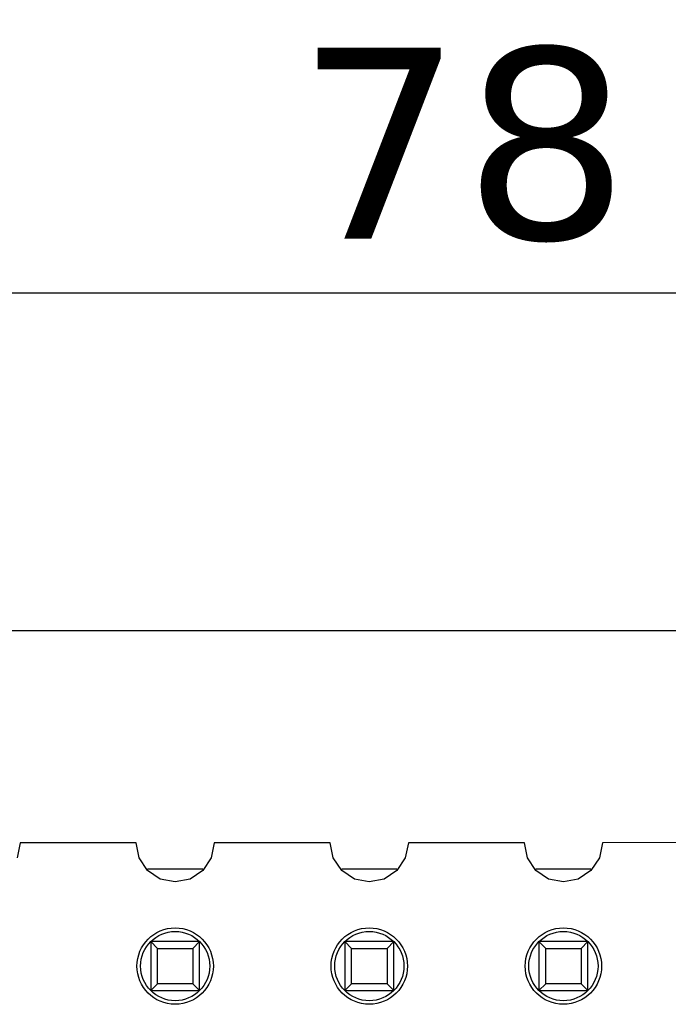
# Model space of a CAD drawing. Header units: millimetres. Extents: x 556 to 717, y 170 to 290.
# Tile 137 of 167: x 629 to 637, y 277 to 290. Entities that reach past the tile are written whole.
import ezdxf

# ---------------------------------------------------------------- set-up
doc = ezdxf.new("R2010")
doc.units = ezdxf.units.MM
doc.header["$LTSCALE"] = 30.734
doc.header["$PDMODE"] = 3
doc.header["$PDSIZE"] = 0.3125
doc.layers.get('0').update_dxf_attribs({"linetype": 'CONTINUOUS'})
doc.layers.get('Defpoints').update_dxf_attribs({"linetype": 'CONTINUOUS'})
doc.layers.add('dim', color=6, linetype='CONTINUOUS', lineweight=9)
doc.styles.add('Verdana', font='verdana.ttf', dxfattribs={"height": 2.5})
doc.dimstyles.new('aaaaaaaa 3.0', dxfattribs={"dimtxt": 2.5, "dimasz": 1.5, "dimexe": 1.25, "dimexo": 0.625, "dimtad": 1, "dimdec": 1, "dimzin": 9, "dimdsep": 46, "dimtxsty": 'Verdana', "dimcen": 0, "dimazin": 0, "dimtfac": 1, "dimtofl": 0, "dimtmove": 0, "dimatfit": 3, "dimfxl": 1, "dimlwd": 25, "dimlwe": 25, "dimarcsym": 0})

# ---------------------------------------------------------------- blocks, each defined once
blk = doc.blocks.new('*D45')
at = {"layer": 'Defpoints', "color": 0}
for p in [(673.608, 286.041), (595.6, 277.844), (673.608, 277.844)]:
    blk.add_point(p, dxfattribs=at)
at = {"layer": 'dim', "color": 0, "lineweight": 25}
for p, q in [((595.6, 278.469), (595.6, 287.291)), ((673.608, 278.469), (673.608, 287.291)), ((597.1, 286.041), (672.108, 286.041))]:
    blk.add_line(p, q, dxfattribs=at)
at = {"layer": 'dim', "color": 0}
for points in [[(597.1, 286.291), (597.1, 285.791), (595.6, 286.041)], [(672.108, 285.791), (672.108, 286.291), (673.608, 286.041)]]:
    blk.add_solid(points, dxfattribs=at)
at = {"layer": 'dim', "color": 0, "insert": (634.604, 287.973), "char_height": 2.5, "attachment_point": 5, "style": 'Verdana'}
blk.add_mtext('78', dxfattribs=at)
blk = doc.blocks.new('*D50')
at = {"layer": 'Defpoints', "color": 0}
for p in [(672.025, 281.623), (617.862, 277.473), (672.025, 277.465)]:
    blk.add_point(p, dxfattribs=at)
at = {"layer": 'dim', "color": 0, "lineweight": 25}
for p, q in [((617.862, 278.098), (617.862, 282.873)), ((672.025, 278.09), (672.025, 282.873)), ((619.362, 281.623), (670.525, 281.623))]:
    blk.add_line(p, q, dxfattribs=at)
at = {"layer": 'dim', "color": 0}
for points in [[(619.362, 281.873), (619.362, 281.373), (617.862, 281.623)], [(670.525, 281.373), (670.525, 281.873), (672.025, 281.623)]]:
    blk.add_solid(points, dxfattribs=at)
at = {"layer": 'dim', "color": 0, "insert": (644.943, 283.55), "char_height": 2.5, "attachment_point": 5, "style": 'Verdana'}
blk.add_mtext('54.2', dxfattribs=at)

msp = doc.modelspace()

# ---------------------------------------------------------------- linework, layer by layer
at = {"linetype": 'Continuous'}
for p, q in [((628.809, 278.848), (628.769, 278.649)), ((630.328, 278.848), (628.809, 278.848)), ((630.367, 278.649), (630.328, 278.848)), ((631.349, 278.848), (631.309, 278.649)), ((632.868, 278.848), (631.349, 278.848)), ((632.907, 278.649), (632.868, 278.848)), ((633.889, 278.848), (633.849, 278.649)), ((635.408, 278.848), (633.889, 278.848)), ((635.447, 278.649), (635.408, 278.848)), ((636.429, 278.848), (636.389, 278.649)), ((637.947, 278.849), (636.429, 278.848)), ((630.478, 278.483), (630.367, 278.649)), ((631.309, 278.649), (631.199, 278.483)), ((633.018, 278.483), (632.907, 278.649)), ((633.849, 278.649), (633.739, 278.483)), ((635.558, 278.483), (635.447, 278.649)), ((636.389, 278.649), (636.279, 278.483)), ((630.478, 278.504), (631.199, 278.504)), ((630.643, 278.373), (630.478, 278.483)), ((631.199, 278.483), (631.033, 278.373)), ((633.018, 278.504), (633.739, 278.504)), ((633.183, 278.373), (633.018, 278.483)), ((633.739, 278.483), (633.573, 278.373)), ((635.558, 278.504), (636.279, 278.504)), ((635.723, 278.373), (635.558, 278.483)), ((636.279, 278.483), (636.113, 278.373)), ((630.838, 278.334), (630.643, 278.373)), ((631.033, 278.373), (630.838, 278.334)), ((633.378, 278.334), (633.183, 278.373)), ((633.573, 278.373), (633.378, 278.334)), ((635.918, 278.334), (635.723, 278.373)), ((636.113, 278.373), (635.918, 278.334)), ((630.518, 277.554), (630.518, 276.914)), ((630.518, 277.554), (630.606, 277.466)), ((631.158, 277.554), (630.518, 277.554)), ((631.07, 277.466), (631.158, 277.554)), ((631.158, 276.914), (631.158, 277.554)), ((633.058, 277.554), (633.058, 276.914)), ((633.058, 277.554), (633.146, 277.466)), ((633.698, 277.554), (633.058, 277.554)), ((633.61, 277.466), (633.698, 277.554)), ((633.698, 276.914), (633.698, 277.554)), ((635.598, 277.554), (635.598, 276.914)), ((635.598, 277.554), (635.686, 277.466)), ((636.238, 277.554), (635.598, 277.554)), ((636.15, 277.466), (636.238, 277.554)), ((636.238, 276.914), (636.238, 277.554)), ((630.606, 277.002), (630.606, 277.466)), ((630.606, 277.466), (631.07, 277.466)), ((631.07, 277.466), (631.07, 277.002)), ((633.146, 277.002), (633.146, 277.466)), ((633.146, 277.466), (633.61, 277.466)), ((633.61, 277.466), (633.61, 277.002)), ((635.686, 277.002), (635.686, 277.466)), ((635.686, 277.466), (636.15, 277.466)), ((636.15, 277.466), (636.15, 277.002)), ((630.518, 276.914), (630.606, 277.002)), ((630.518, 276.914), (631.158, 276.914)), ((631.07, 277.002), (630.606, 277.002)), ((631.07, 277.002), (631.158, 276.914)), ((633.058, 276.914), (633.146, 277.002)), ((633.058, 276.914), (633.698, 276.914)), ((633.61, 277.002), (633.146, 277.002)), ((633.61, 277.002), (633.698, 276.914)), ((635.598, 276.914), (635.686, 277.002)), ((635.598, 276.914), (636.238, 276.914)), ((636.15, 277.002), (635.686, 277.002)), ((636.15, 277.002), (636.238, 276.914))]:
    msp.add_line(p, q, dxfattribs=at)
for centre, radius in [((630.838, 277.234), 0.5), ((630.838, 277.234), 0.453), ((633.378, 277.234), 0.5), ((633.378, 277.234), 0.453), ((635.918, 277.234), 0.5), ((635.918, 277.234), 0.453)]:
    msp.add_circle(centre, radius, dxfattribs=at)

# ---------------------------------------------------------------- dimensions: what is measured, and where the dimension line sits
at = {"layer": 'dim'}
for base, p1, p2, picture, middle in [((673.608, 286.041), (595.6, 277.844), (673.608, 277.844), '*D45', (634.604, 287.973)), ((672.025, 281.623), (617.862, 277.473), (672.025, 277.465), '*D50', (644.943, 283.55))]:
    dim = msp.add_linear_dim(base=base, p1=p1, p2=p2, dimstyle='aaaaaaaa 3.0', dxfattribs=at)
    dim.commit()
    dim.dimension.update_dxf_attribs({"geometry": picture, "text_midpoint": middle})

doc.saveas('drawing.dxf')
